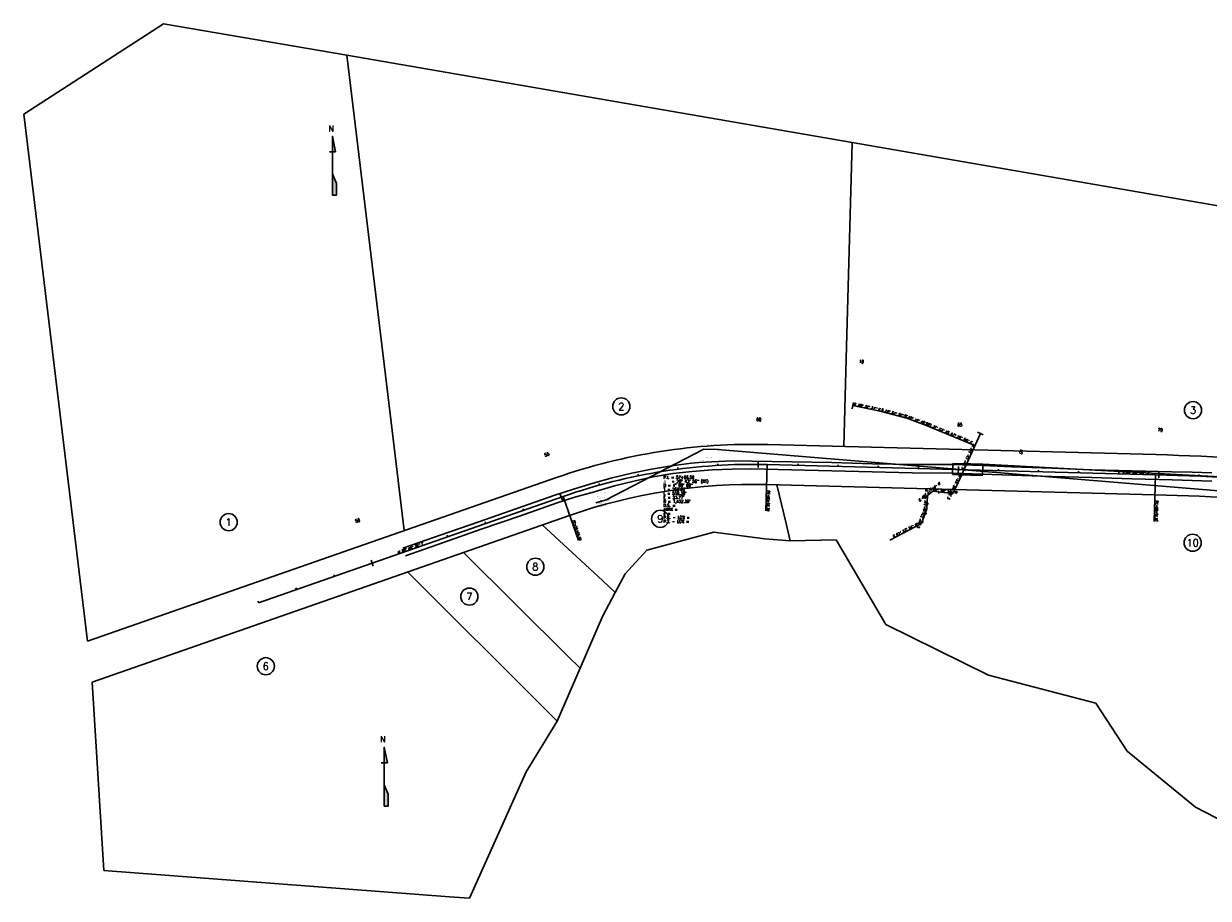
# Model space of a CAD drawing. Header units: feet. Extents: x 1619530 to 2197648, y 451737 to 1192146.
# Tile 1 of 42: x 2185783 to 2188738, y 455918 to 458101. Entities that reach past the tile are written whole.
import ezdxf
from ezdxf.enums import TextEntityAlignment as Align

# ---------------------------------------------------------------- set-up
doc = ezdxf.new("R2010")
doc.units = ezdxf.units.FT
doc.header["$LTSCALE"] = 0.5
doc.header["$MEASUREMENT"] = 0
for name, color, linetype, lineweight in [('RD_EX_Bridge', 1, 'Continuous', 30), ('RD_EX_DR_Pipe', 94, 'Continuous', 30), ('RD_EX_DR_Pipe_txCode', 7, 'Continuous', 0), ('RD_EX_DV_Prop', 7, 'Continuous', 30), ('RD_EX_DV_TX_Prop', 7, 'Continuous', 30), ('RD_EX_GuardRail', 30, 'Continuous', 30), ('RD_EX_Misc', 6, 'Continuous', 30), ('RD_EX_Road', 253, 'Continuous', 30), ('RD_EX_RW', 2, 'Continuous', 30), ('RD_EX_TX_Driveway_ELEV', 216, 'Continuous', 0), ('RD_HC_Cl', 216, 'Continuous', 30), ('RD_HC_Data', 216, 'Continuous', 30), ('RD_HC_Data_Tic', 4, 'Continuous', 30), ('RD_HC_TX_Sta50', 7, 'Continuous', 30), ('RD_TX_Pipe_ElevEX', 212, 'Continuous', 30)]:
    doc.layers.add(name, color=color, linetype=linetype, lineweight=lineweight)
doc.styles.get("Standard").update_dxf_attribs({"font": 'simplex.shx'})
doc.styles.add('Style-ITALICS', font='ITALICS.shx')
doc.styles.add('Style-STANDARD', font='STANDARD.shx')
doc.styles.add('Style-Symbol', font='symbol.ttf')
doc.styles.add('Style-WORKING', font='WORKING.shx')

# ---------------------------------------------------------------- blocks, each defined once
blk = doc.blocks.new('NA1')
at = {"layer": 'RD_EX_Misc'}
for points in [[(0.1, 31.1), (0.1, 70.3), (7.9, 31.1)], [(0.1, -76.7), (0.1, -23.3), (9.9, -47.3), (9.9, -47.1), (9.9, -47.3), (9.9, -76.7)]]:
    blk.add_hatch(color=256, dxfattribs=at).paths.add_polyline_path(points)
for p, q in [((-7.8, 31.1), (0.1, 31.1)), ((0.1, -23.3), (0.1, 31.1)), ((7.9, 31.1), (7.9, 31.5))]:
    blk.add_line(p, q, dxfattribs=at)
at = {"layer": 'RD_EX_Misc', "flags": 128}
for points in [[(7.9, 31.1), (0.1, 70.3), (0.1, 70.3), (0.1, 31.1)], [(9.9, -47.3), (0.1, -23.3), (0.1, -76.7), (9.9, -76.7), (9.9, -47.1)]]:
    blk.add_lwpolyline(points, close=True, dxfattribs=at)
at = {"layer": 'RD_EX_Misc', "style": 'Style-STANDARD'}
blk.add_text('N', height=15, dxfattribs=at).set_placement((-3.2, 82.5), align=Align.CENTER)

msp = doc.modelspace()

# ---------------------------------------------------------------- linework, layer by layer
at = {"layer": 'RD_EX_Bridge'}
for p, q in [((2188100.3642, 456976.5879), (2188100.8814, 457002.3775)), ((2188175.6098, 457000.5555), (2188100.8814, 457002.3775)), ((2188174.9893, 456974.7785), (2188175.6098, 457000.5555)), ((2188174.9893, 456974.7785), (2188100.3642, 456976.5879))]:
    msp.add_line(p, q, dxfattribs=at)
at = {"layer": 'RD_EX_DR_Pipe', "linetype": 'Continuous', "flags": 128}
msp.add_lwpolyline([(2191635.3518, 456030.0827), (2191615.7079, 456039.6881), (2191575.8341, 455996.022), (2191545.2659, 456010.2964), (2190793.8391, 456366.8927), (2190761.7865, 456386.0727), (2190431.8238, 456676.526), (2190399.2454, 456695.7014), (2190267.0308, 456718.6578), (2190249.4331, 456728.9678), (2190160.9822, 456771.6906), (2190140.6911, 456778.6147), (2188942.3718, 456919.9846), (2188905.3488, 456923.2786), (2187503.6691, 457039.3092), (2187477.9314, 457038.3294), (2187235.7319, 456912.1893), (2187210.4583, 456905.192)], dxfattribs=at)
at = {"layer": 'RD_EX_DV_Prop'}
for p, q in [((2185782.9682361, 457875.1544514), (2186131.6155202, 458100.5678499)), ((2186131.6155202, 458100.5678499), (2186589.0021683, 458021.6205471)), ((2186589.0021683, 458021.6205471), (2186697.267286, 457126.8567077)), ((2186589.0021683, 458021.6205471), (2187850.0057755, 457803.9647979)), ((2185942.1380804, 456559.9526573), (2185782.9682361, 457875.1544514)), ((2187850.0057755, 457803.9647979), (2187834.7548668, 457264.4403059)), ((2187850.0057755, 457803.9647979), (2188060.9170419, 457767.5604217)), ((2188060.9170419, 457767.5604217), (2189573.7074905, 457506.4449604)), ((2187834.7548668, 457264.4403059), (2187828.5685137, 457045.588493)), ((2186697.267286, 457126.8567077), (2186732.4848233, 456835.7991664)), ((2187684.7388409, 456853.1628132), (2187661.952583, 456949.8947527)), ((2187076.615766, 456849.991859), (2187226.939453, 456711.0408295)), ((2187694.8113456, 456810.4031412), (2187684.7388409, 456853.1628132)), ((2187504.750141, 456832.0226104), (2187337.807821, 456786.6054123)), ((2187631.9457677, 456815.2249156), (2187504.750141, 456832.0226104)), ((2187694.8113456, 456810.4031412), (2187631.9457677, 456815.2249156)), ((2187694.8113456, 456810.4031412), (2187810.1137903, 456812.924083)), ((2187810.1137903, 456812.924083), (2187934.0820802, 456601.1503471)), ((2187140.0477572, 456522.8777796), (2186880.5485196, 456781.5605458)), ((2187337.807821, 456786.6054123), (2187283.6787039, 456728.1882206)), ((2187084.6490915, 456389.729419), (2186740.7582662, 456732.7710066)), ((2187226.939453, 456711.0408295), (2187258.7583603, 456681.6291645)), ((2187283.6787039, 456728.1882206), (2187258.7542162, 456681.6300203)), ((2187258.7583603, 456681.6291645), (2187226.6316821, 456621.617487)), ((2187226.6316821, 456621.617487), (2187170.7968738, 456492.241669)), ((2187934.0820802, 456601.1503471), (2188190.0611067, 456475.2161724)), ((2187170.7845075, 456492.2377374), (2187140.0477572, 456522.8777796)), ((2187113.9382415, 456360.5125985), (2187170.7845075, 456492.2377374)), ((2188190.0611067, 456475.2161724), (2188457.4402608, 456405.4943652)), ((2185953.6102042, 456458.0408999), (2185982.8621474, 455987.8567624)), ((2188457.4402608, 456405.4943652), (2188535.4552769, 456285.4114886)), ((2187113.9382415, 456360.5125985), (2187084.6490915, 456389.729419)), ((2187036.0783275, 456233.814146), (2187113.9382415, 456360.5125985)), ((2188535.4552769, 456285.4114886), (2188706.145113, 456145.5693796)), ((2186894.9777034, 455918.3961606), (2187036.0783275, 456233.814146)), ((2188706.145113, 456145.5693796), (2188918.6180653, 456035.1540408)), ((2185983.0028968, 455987.9065636), (2186845.122658, 455922.2006912)), ((2186845.122658, 455922.2006912), (2186894.9777034, 455918.3961606))]:
    msp.add_line(p, q, dxfattribs=at)
at = {"layer": 'RD_EX_DV_TX_Prop'}
for centre in [(2187273.82959, 457145.6843412), (2188700.1424303, 457136.4420242), (2186294.3679243, 456856.8108546), (2187370.9195222, 456865.2795123), (2188699.2095049, 456805.5138266), (2187059.4777944, 456745.6678342), (2186894.7296341, 456671.1926385), (2186386.9442083, 456497.4171817)]:
    msp.add_circle(centre, 21.3942821, dxfattribs=at)
at = {"layer": 'RD_EX_GuardRail', "linetype": 'Continuous', "flags": 128}
for points in [[(2189785.1428, 456897.8727), (2189719.8613, 456903.6253), (2189672.8216, 456907.8412), (2189627.7756, 456911.8991), (2189582.7461, 456915.8756), (2189552.8054, 456918.6251), (2189522.8532, 456921.2365), (2189477.9486, 456925.4004), (2189447.447, 456928.1634), (2189417.5763, 456930.802), (2189387.5484, 456933.3673), (2189355.5431, 456936.154), (2189328.3133, 456938.4062), (2189282.6567, 456942.317), (2188175.8102, 457001.541), (2188145.6865, 457002.3435), (2188100.3413, 457003.3835)], [(2188175.4953, 456973.8474), (2188145.1757, 456974.2199), (2188099.999, 456975.7171)]]:
    msp.add_lwpolyline(points, dxfattribs=at)
at = {"layer": 'RD_EX_Road', "flags": 128}
for points in [[(2188747.3775, 456979.7116), (2188698.3148, 456981.2353), (2188647.413, 456982.5781), (2188548.071, 456985.304), (2188447.8544, 456987.7883), (2188348.2185, 456991.6008), (2188247.807, 456994.6893), (2188175.6211, 456998.3265), (2188100.8104, 457000.373), (2188000.767, 457000.6014), (2187900.6376, 457002.8202), (2187799.4098, 457005.4246), (2187699.7145, 457007.4445), (2187599.6126, 457009.194), (2187549.6229, 457009.5614), (2187499.3459, 457007.2181), (2187467.1071, 457005.6987), (2187448.9767, 457003.9315), (2187398.7877, 456997.67), (2187349.2187, 456989.3609), (2187300.1937, 456978.869), (2187251.2315, 456967.0956), (2187203.3953, 456954.0808), (2187154.5246, 456939.2391), (2187107.6215, 456924.127), (2187013.1431, 456890.7488), (2186918.4304, 456858), (2186824.5195, 456825.1505), (2186729.0964, 456792.3002)], [(2188747.0833, 456959.4696), (2188698.0345, 456961.0147), (2188647.9, 456962.3761), (2188547.6656, 456965.1961), (2188447.4671, 456968.4444), (2188347.6346, 456971.0853), (2188248.2535, 456974.5372), (2188175.112, 456977.005), (2188100.3073, 456979.0649), (2187999.7856, 456980.358), (2187899.7598, 456982.8224), (2187798.8786, 456985.3113), (2187698.4077, 456987.4164), (2187599.729, 456989.5371), (2187550.2582, 456989.2389), (2187500.4615, 456987.7931), (2187450.7576, 456983.2343), (2187402.2431, 456978.1511), (2187353.1674, 456969.5629), (2187305.4719, 456959.1785), (2187256.6878, 456947.6244), (2187209.3025, 456933.2987), (2187197.9464, 456929.8302), (2187160.5421, 456919.9608), (2187114.0404, 456904.7361), (2187019.78, 456871.9709), (2186924.5416, 456839.1), (2186830.6305, 456806.1546), (2186735.7456, 456773.2568)]]:
    msp.add_lwpolyline(points, dxfattribs=at)
at = {"layer": 'RD_EX_RW'}
for p, q in [((2187639.0159866, 457050.5261503), (2188607.7800162, 457025.2907981)), ((2185942.1380804, 456559.9526573), (2187111.9270981, 456968.2319598)), ((2187636.4118389, 456950.560064), (2188605.1762877, 456925.3247009)), ((2185953.6102042, 456458.0408999), (2187144.8799927, 456873.8174125))]:
    msp.add_line(p, q, dxfattribs=at)
for centre, radius, start, end in [((2187600.4144743, 455568.6343416), 1482.3944851, 88.5078507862, 109.2400020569), ((2188419.9786554, 449815.7639698), 7211.9724375, 84.9166951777, 88.50783653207), ((2187600.4144743, 455568.6343416), 1382.3944851, 88.5078570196, 109.239988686), ((2188419.9786554, 449815.7639698), 7111.9724375, 84.9167043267, 88.50783416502)]:
    msp.add_arc(centre, radius, start, end, dxfattribs=at)
at = {"layer": 'RD_HC_Cl'}
for p, q in [((2187851.1822, 457147.7294), (2187919.9577, 457133.7982)), ((2187919.9577, 457133.7982), (2187985.7907, 457116.1144)), ((2187985.7907, 457116.1144), (2188032.9511, 457099.1476)), ((2188032.9511, 457099.1476), (2188075.3236, 457081.7029)), ((2188075.3236, 457081.7029), (2188156.0185, 457048.195)), ((2188169.5685, 457078.3329), (2188114.3212, 456955.4519)), ((2187637.7142142, 457000.5430362), (2188606.4774413, 456975.3077289)), ((2188114.3212, 456955.4519), (2188100.5494, 456928.2065)), ((2186652.1021821, 456754.786109), (2187128.4036717, 456921.0246772)), ((2188037.866, 456923.1454), (2188035.9713, 456890.0905)), ((2188051.2869, 456934.5328), (2188037.866, 456923.1454)), ((2188100.5494, 456928.2065), (2188051.2869, 456934.5328)), ((2188035.9713, 456890.0905), (2188022.4042, 456853.7346)), ((2188022.4042, 456853.7346), (2187943.5634, 456811.62)), ((2186368.8582, 456655.9284), (2186652.1021821, 456754.786109))]:
    msp.add_line(p, q, dxfattribs=at)
at = {"layer": 'RD_HC_Cl', "extrusion": (0, 0, -1)}
for centre, radius, start, end in [((-2187600.4144341, 455568.6343647), 1432.3944, 70.7600102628, 91.4921599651), ((-2188419.9785355, 449815.7641714), 7161.9722, 91.49215996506, 95.08329909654)]:
    msp.add_arc(centre, radius, start, end, dxfattribs=at)
at = {"layer": 'RD_HC_Data', "linetype": 'Continuous'}
for p, q in [((2187637.7142142, 457000.5430362), (2187634.7010319, 456884.8693841)), ((2188606.4774413, 456975.3077289), (2188603.4324463, 456858.4128114)), ((2187128.4036717, 456921.0246772), (2187166.856006, 456810.8522649))]:
    msp.add_line(p, q, dxfattribs=at)
at = {"layer": 'RD_HC_Data_Tic', "linetype": 'Continuous'}
for p, q in [((2187851.1822, 457147.7294), (2187849.5939715, 457139.8886392)), ((2187851.1822, 457147.7294), (2187852.7704285, 457155.5701608)), ((2187948.764265, 457126.0602945), (2187949.8019445, 457129.923353)), ((2188043.6234305, 457094.7538162), (2188045.1462207, 457098.4526147)), ((2188136.0174083, 457056.5002904), (2188137.5513838, 457060.1944641)), ((2188169.5685, 457078.3329), (2188162.2720362, 457081.6133903)), ((2188169.5685, 457078.3329), (2188176.8649638, 457075.0524097)), ((2187514.9871284, 456998.4790739), (2187514.7485703, 457002.4719538)), ((2187614.936156, 457000.9551516), (2187614.8550514, 456992.9555627)), ((2187614.936156, 457000.9551516), (2187615.0172607, 457008.9547405)), ((2187714.9060033, 456998.5322677), (2187715.0101639, 457002.5309113)), ((2187814.872093, 456995.9282517), (2187814.9762537, 456999.9268953)), ((2187914.8381828, 456993.3242356), (2187914.9423434, 456997.3228792)), ((2188114.7703623, 456988.1162035), (2188114.9786836, 456996.1134907)), ((2187316.8225669, 456972.674738), (2187316.030629, 456976.5955586)), ((2187415.454294, 456989.0369357), (2187414.9377878, 456993.0034482)), ((2188014.8042726, 456990.7202196), (2188014.9084332, 456994.7188632)), ((2188114.7703623, 456988.1162035), (2188114.562041, 456980.1189163)), ((2188128.5623718, 456987.1271028), (2188132.2106037, 456985.4868576)), ((2188214.7364521, 456985.5121875), (2188214.8406127, 456989.5108311)), ((2188314.7025418, 456982.9081714), (2188314.8067024, 456986.906815)), ((2188414.6686316, 456980.3041554), (2188414.7727922, 456984.302799)), ((2188514.6347213, 456977.7001393), (2188514.738882, 456981.6987829)), ((2188614.6006893, 456975.0915148), (2188614.3832942, 456967.0944692)), ((2188614.6006893, 456975.0915148), (2188614.8180843, 456983.0885605)), ((2188714.5415411, 456971.6763026), (2188714.7060561, 456975.672918)), ((2187219.5724711, 456949.472196), (2187218.5089597, 456953.3282229)), ((2187124.1754855, 456919.5489572), (2187121.53928, 456927.1021301)), ((2187124.1754855, 456919.5489572), (2187126.8116911, 456911.9957844)), ((2188066.0900142, 456932.6317811), (2188065.5805175, 456928.6643622)), ((2187029.7608248, 456886.5963876), (2187028.4427221, 456890.372974)), ((2186935.3461641, 456853.6438179), (2186934.0280614, 456857.4204043)), ((2188023.9564079, 456857.8940679), (2188027.7039688, 456856.4955732)), ((2186840.9315035, 456820.6912483), (2186839.6134007, 456824.4678347)), ((2186746.5168428, 456787.7386786), (2186745.19874, 456791.515265)), ((2186652.1021821, 456754.786109), (2186649.4659765, 456762.3392818)), ((2186652.1021821, 456754.786109), (2186654.7383876, 456747.2329361)), ((2186557.6875214, 456721.8335393), (2186556.3694186, 456725.6101257)), ((2186463.2728607, 456688.8809697), (2186461.9547579, 456692.6575561)), ((2186368.8582, 456655.9284), (2186367.5400972, 456659.7049864))]:
    msp.add_line(p, q, dxfattribs=at)

# ---------------------------------------------------------------- block references
at = {"layer": 'RD_EX_Misc'}
for p in [(2186553.255563, 457749.3660289), (2186682.4428124, 456225.1737445)]:
    msp.add_blockref('NA1', p, dxfattribs=at)

# ---------------------------------------------------------------- texts
at = {"layer": 'RD_EX_DR_Pipe_txCode', "style": 'Style-WORKING'}
for s, p in [('1801', (2187478.2264987, 457040.3294)), ('1800', (2187503.8539495, 457041.3092)), ('1845', (2187210.7534449, 456907.192)), ('1844', (2187236.0506655, 456914.1893))]:
    msp.add_text(s, height=1, dxfattribs=at).set_placement(p, align=Align.CENTER)
for s, p in [('PB', (2187477.9865282, 457036.3294)), ('PA 18" RC', (2187504.2195559, 457037.3092)), ('PA 18 RC', (2187236.0346166, 456910.1893)), ('PB', (2187210.5134282, 456903.192))]:
    msp.add_text(s, height=1, dxfattribs=at).set_placement(p, align=Align.TOP_CENTER)
at = {"layer": 'RD_EX_DV_TX_Prop'}
for s, p in [('2', (2187273.82959, 457145.6843412)), ('3', (2188700.1424303, 457136.4420242)), ('1', (2186294.3679243, 456856.8108546)), ('9', (2187370.9195222, 456865.2795123)), ('10', (2188699.2095049, 456805.5138266)), ('8', (2187059.4777944, 456745.6678342)), ('7', (2186894.7296341, 456671.1926385)), ('6', (2186386.9442083, 456497.4171817))]:
    msp.add_text(s, height=18, dxfattribs=at).set_placement(p, align=Align.MIDDLE_CENTER)
at = {"layer": 'RD_EX_TX_Driveway_ELEV', "style": 'Style-WORKING'}
for s, p in [('36.59', (2187489.0007022, 457050.0865)), ('36.81', (2187499.161104, 457049.522)), ('40.90', (2187471.2243791, 457005.6987)), ('40.61', (2187478.9090009, 457010.01)), ('39.59', (2187488.3887022, 457018.4317)), ('39.59', (2187488.3887022, 457018.4317)), ('39.86', (2187497.9938022, 457017.8725)), ('39.86', (2187497.9938022, 457017.8725)), ('40.81', (2187503.1800064, 457007.2181)), ('40.34', (2187240.8287665, 456942.4733)), ('40.23', (2187202.1053355, 456929.8302)), ('39.77', (2187213.3423687, 456925.8052)), ('39.33', (2187216.8603331, 456921.3847)), ('38.35', (2187219.6045387, 456915.2443)), ('38.35', (2187219.6045387, 456915.2443)), ('37.79', (2187221.8461603, 456911.1409)), ('38.47', (2187230.0337374, 456917.9948)), ('38.47', (2187230.0337374, 456917.9948)), ('37.41', (2187231.0812252, 456910.4596)), ('39.76', (2187231.7937785, 456929.4525)), ('37.04', (2187223.1349034, 456905.6399)), ('35.81', (2187223.5409096, 456896.6606)), ('35.86', (2187233.4941078, 456898.7774))]:
    msp.add_text(s, height=1.5, dxfattribs=at).set_placement(p, align=Align.MIDDLE_CENTER)
at = {"layer": 'RD_HC_Data', "linetype": 'Continuous', "lineweight": 30, "style": 'Style-ITALICS'}
for s, rotation, p in [('S 78%%d 32\' 57" E', 348.5490736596, (2187885.9047161, 457141.7162988)), ('S 74%%d 57\' 52" E', 344.9643576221, (2187953.2678794, 457125.8860004)), ('S 70%%d 12\' 46" E', 340.2128950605, (2188009.884423, 457108.5089987)), ('S 67%%d 37\' 23" E', 337.6231022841, (2188054.6465822, 457091.2970321)), ('S 67%%d 26\' 59" E', 337.4497296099, (2188116.204582, 457065.8101913)), ('S 24%%d 12\' 31" W', 65.791315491, (2188141.0898468, 457017.4293624)), ('S 26%%d 48\' 55" W', 63.1846581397, (2188106.6055382, 456942.4043654)), ('S 88%%d 30\' 28" E', 358.5078400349, (2188556.3789096, 456977.6130844)), ('S 49%%d 41\' 10" W', 40.3140249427, (2188044.0892183, 456929.7371506)), ('N 82%%d 40\' 56" W', 352.6821174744, (2188076.2066459, 456932.3408135)), ('S 3%%d 16\' 50" W', 86.71940754, (2188035.9282561, 456906.8141742)), ('S 20%%d 27\' 51" W', 69.5357009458, (2188028.2994832, 456872.3924704)), ('S 61%%d 53\' 24" W', 28.1099141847, (2187982.6352997, 456833.6248692)), ('N 70%%d 45\' 36" E', 19.2399897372, (2186748.4547928, 456789.4742187))]:
    msp.add_text(s, height=6, rotation=rotation, dxfattribs=at).set_placement(p, align=Align.CENTER)
at = {"layer": 'RD_HC_Data', "linetype": 'Continuous'}
for s, style, p in [('P.I. = 57+66.50', 'Style-STANDARD', (2187379, 456965)), ("T = 262.02'", 'Style-STANDARD', (2187379, 456935)), ('D', 'Style-Symbol', (2187379, 456955)), ('D = 4%%d 00\' 00"', 'Style-STANDARD', (2187379, 456945)), ('    = 20%%d 43\' 56" (RT)', 'Style-STANDARD', (2187379, 456955)), ("L = 518.30'", 'Style-STANDARD', (2187379, 456925)), ("E = 23.77'", 'Style-STANDARD', (2187379, 456915)), ("R = 1,432.39'", 'Style-STANDARD', (2187379, 456905)), ('eMAX = ', 'Style-STANDARD', (2187379, 456885)), ('e = ', 'Style-STANDARD', (2187379, 456875)), ('D.S. = ', 'Style-STANDARD', (2187379, 456895)), ('P.C. - LG% = ', 'Style-STANDARD', (2187379, 456865)), ('P.T. - LG% = ', 'Style-STANDARD', (2187379, 456855))]:
    msp.add_text(s, height=7.5, dxfattribs=dict(at, style=style)).set_placement(p)
at = {"layer": 'RD_HC_Data', "linetype": 'Continuous', "style": 'Style-STANDARD'}
for s, rotation, p in [('PT=60+22.78', 268.5078400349, (2187638.0209256, 456935.5129975)), ('PC=69+91.87', 268.5078400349, (2188606.7841527, 456910.2776902)), ('PC=55+04.48', 289.2399897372, (2187151.7111352, 456860.3141991))]:
    msp.add_text(s, height=6, rotation=rotation, dxfattribs=at).set_placement(p)
at = {"layer": 'RD_HC_TX_Sta50', "linetype": 'Continuous', "style": 'Style-STANDARD'}
for s, rotation, p in [('10', 348.5490736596, (2187872.0365673, 457253.6985169)), ('60', 359.4191211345, (2187616.692167, 457108.9428987)), ('65', 358.5078400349, (2188118.2792407, 457096.0614363)), ('70', 358.4428310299, (2188618.2906145, 457083.0311046)), ('55', 19.2399897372, (2187089.333545, 457021.7774507)), ('10', 245.791315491, (2188268.3162371, 457034.5922694)), ('50', 19.2399897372, (2186617.2265879, 456857.0028567))]:
    msp.add_text(s, height=8, rotation=rotation, dxfattribs=at).set_placement(p, align=Align.CENTER)
at = {"layer": 'RD_TX_Pipe_ElevEX', "style": 'Style-WORKING'}
for s, p in [('EL=31.647', (2187487.3546178, 457038.3294)), ('EL=31.294', (2187513.0846273, 457039.3092)), ('EL=31.061', (2187244.659024, 456912.1893)), ('EL=31.240', (2187219.9133781, 456905.192))]:
    msp.add_text(s, height=2, dxfattribs=at).set_placement(p, align=Align.MIDDLE_CENTER)

doc.saveas('drawing.dxf')
